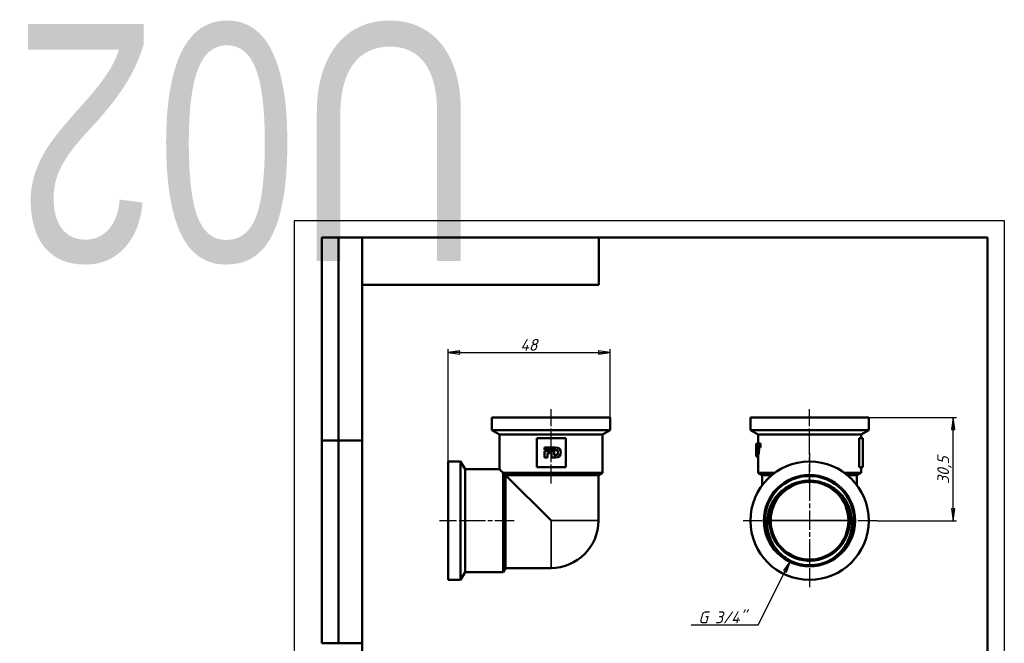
# Model space of a CAD drawing. Header units: millimetres. Extents: x -81 to 437, y -69 to 356.
# Tile 5 of 6: x -81 to 210, y 172 to 356. Entities that reach past the tile are written whole.
import ezdxf
from ezdxf.enums import TextEntityAlignment as Align

# ---------------------------------------------------------------- set-up
doc = ezdxf.new("R2018")
doc.units = ezdxf.units.MM
doc.linetypes.add('CHAIN', pattern=[0.7087, 0.4724, -0.0591, 0.1181, -0.0591])
for name, color, linetype, lineweight in [('Видимые тонкие (ГОСТ)', 7, 'Continuous', 35), ('Видимый контур (ГОСТ)', 7, 'Continuous', 50), ('Кромка (ГОСТ)', 7, 'Continuous', 50), ('Маркер центра (ГОСТ)', 7, 'Continuous', 25), ('Обозначение (ГОСТ)', 7, 'Continuous', 25), ('Осевая линия (ГОСТ)', 7, 'Continuous', 25), ('Размер (ГОСТ)', 7, 'Continuous', 25), ('Эскизная геометрия (ГОСТ)', 7, 'Continuous', 50)]:
    doc.layers.add(name, color=color, linetype=linetype, lineweight=lineweight)
doc.styles.get("Standard").update_dxf_attribs({"font": 'GOST Common Italic.ttf'})
doc.styles.add('Обычный текст (ГОСТ)', font='GOST Common Italic.ttf')
doc.dimstyles.new('Обычный (ГОСТ)', dxfattribs={"dimtxt": 3.5, "dimasz": 3.5, "dimexe": 1, "dimexo": 0, "dimgap": 0.5, "dimtad": 1, "dimrnd": 1e-08, "dimtxsty": 'Обычный текст (ГОСТ)', "dimblk": 'Filled-1', "dimcen": 0.09, "dimdle": 15, "dimclrd": 256, "dimclre": 256, "dimclrt": 256, "dimazin": 2, "dimtfac": 0.714286, "dimtdec": 3, "dimtmove": 0, "dimatfit": 3, "dimfxl": 1, "dimtolj": 1, "dimlwd": 25, "dimlwe": 25, "dimarcsym": 0})

# ---------------------------------------------------------------- blocks, each defined once
blk = doc.blocks.new('ГОСТ - Доп. графы 2')
at = {"layer": 'Эскизная геометрия (ГОСТ)'}
for p, q in [((-12, 0), (-12, 120)), ((-12, 120), (0, 120)), ((-7, 0), (-7, 120)), ((-12, 60), (0, 60)), ((0, 0), (-12, 0))]:
    blk.add_line(p, q, dxfattribs=at)
at = {"layer": 'Обозначение (ГОСТ)', "lineweight": 30, "width": 0.8, "flags": 17}
for tag, p in [('Первичная_применяемость', (-3.65, 90.03)), ('Справочный_номер', (-3.55, 30.02))]:
    blk.add_attdef(tag, text='', height=3.17, rotation=90, dxfattribs=at).set_placement(p, align=Align.MIDDLE_CENTER)
blk = doc.blocks.new('ГОСТ - Доп. графы 3')
at = {"layer": 'Эскизная геометрия (ГОСТ)'}
for p, q in [((0, 0), (70, 0)), ((70, 0), (70, -14)), ((70, -14), (0, -14))]:
    blk.add_line(p, q, dxfattribs=at)
at = {"layer": 'Обозначение (ГОСТ)', "lineweight": 30, "width": 0.8}
blk.add_attdef('ОБОЗНАЧЕНИЕ', text='', height=5, rotation=180, dxfattribs=at).set_placement((34.94, -6.97), align=Align.MIDDLE_CENTER)
blk = doc.blocks.new('Рамки ГОСТ_ граница 297x210')
at = {"layer": 'Кромка (ГОСТ)', "lineweight": 25}
for p, q in [((0, 0), (0, 297)), ((0, 297), (210, 297)), ((210, 297), (210, 0)), ((210, 0), (0, 0))]:
    blk.add_line(p, q, dxfattribs=at)
at = {"layer": 'Кромка (ГОСТ)'}
for p, q in [((205, 292), (20, 292)), ((20, 292), (20, 5)), ((205, 5), (205, 292)), ((20, 5), (205, 5))]:
    blk.add_line(p, q, dxfattribs=at)
blk = doc.blocks.new('Filled-1')
at = {"color": 0}
for p, q in [((0, 0), (-1, 0.143)), ((-1, 0.143), (-1, -0.143)), ((-1, 0), (0, 0)), ((-1, -0.143), (0, 0))]:
    blk.add_line(p, q, dxfattribs=at)
at = {"color": 0, "flags": 128}
blk.add_lwpolyline([(-1, -0.143), (0, 0), (-1, 0.143), (-1, -0.143)], dxfattribs=at)
at = {"color": 0}
blk.add_solid([(-1, -0.143), (0, 0), (-1, 0.143), (-1, -0.143)], dxfattribs=at)
blk = doc.blocks.new('*D8')
at = {"layer": 'Defpoints', "color": 0, "linetype": 'Continuous', "transparency": 16777216}
for p in [(169.86, 238.74), (194.86, 238.74), (172.36, 208.24)]:
    blk.add_point(p, dxfattribs=at)
at = {"layer": 'Размер (ГОСТ)', "linetype": 'Continuous', "lineweight": 25, "transparency": 16777216}
for p, q in [((169.86, 238.74), (195.86, 238.74)), ((194.86, 211.74), (194.86, 235.24)), ((172.36, 208.24), (195.86, 208.24))]:
    blk.add_line(p, q, dxfattribs=at)
at = {"layer": 'Размер (ГОСТ)', "linetype": 'Continuous', "lineweight": 25, "transparency": 16777216, "xscale": 3.5, "yscale": 3.5, "zscale": 3.5}
for p, rotation in [((194.86, 238.74), 90), ((194.86, 208.24), 270)]:
    blk.add_blockref('Filled-1', p, dxfattribs=dict(at, rotation=rotation))
at = {"layer": 'Размер (ГОСТ)', "linetype": 'Continuous', "lineweight": 25, "transparency": 16777216, "insert": (190.16, 219.09), "char_height": 3.5, "attachment_point": 1, "rotation": 90, "style": 'Обычный текст (ГОСТ)'}
blk.add_mtext('\\A1;30,5', dxfattribs=at)
blk = doc.blocks.new('*D9')
at = {"layer": 'Defpoints', "color": 0, "linetype": 'Continuous', "transparency": 16777216}
for p in [(93.39, 257.98), (93.39, 238.74), (45.39, 225.74)]:
    blk.add_point(p, dxfattribs=at)
at = {"layer": 'Размер (ГОСТ)', "linetype": 'Continuous', "lineweight": 25, "transparency": 16777216}
for p, q in [((45.39, 225.74), (45.39, 258.98)), ((48.89, 257.98), (89.89, 257.98)), ((93.39, 238.74), (93.39, 258.98))]:
    blk.add_line(p, q, dxfattribs=at)
at = {"layer": 'Размер (ГОСТ)', "linetype": 'Continuous', "lineweight": 25, "transparency": 16777216, "xscale": 3.5, "yscale": 3.5, "zscale": 3.5, "rotation": 180}
blk.add_blockref('Filled-1', (45.39, 257.98), dxfattribs=at)
at = {"layer": 'Размер (ГОСТ)', "linetype": 'Continuous', "lineweight": 25, "transparency": 16777216, "xscale": 3.5, "yscale": 3.5, "zscale": 3.5}
blk.add_blockref('Filled-1', (93.39, 257.98), dxfattribs=at)
at = {"layer": 'Размер (ГОСТ)', "linetype": 'Continuous', "lineweight": 25, "transparency": 16777216, "insert": (66.79, 261.98), "char_height": 3.5, "attachment_point": 1, "style": 'Обычный текст (ГОСТ)'}
blk.add_mtext('\\A1;48', dxfattribs=at)
blk = doc.blocks.new('*D12')
at = {"layer": 'Defpoints', "color": 0, "linetype": 'Continuous', "transparency": 16777216}
for p in [(152.36, 207.57), (146.72, 196.38)]:
    blk.add_point(p, dxfattribs=at)
at = {"layer": 'Размер (ГОСТ)', "linetype": 'Continuous', "lineweight": 25, "transparency": 16777216}
for p, q in [((137.15, 177.4), (145.14, 193.26)), ((117.33, 177.4), (137.15, 177.4))]:
    blk.add_line(p, q, dxfattribs=at)
blk.add_arc((152.36, 207.57), 12.53, 238.6948, 247.819, dxfattribs=at)
at = {"layer": 'Размер (ГОСТ)', "linetype": 'Continuous', "lineweight": 25, "transparency": 16777216, "xscale": 3.5, "yscale": 3.5, "zscale": 3.5, "rotation": 63.24494725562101}
blk.add_blockref('Filled-1', (146.72, 196.38), dxfattribs=at)
at = {"layer": 'Размер (ГОСТ)', "linetype": 'Continuous', "lineweight": 25, "transparency": 16777216, "insert": (117.33, 181.4), "char_height": 3.5, "attachment_point": 1, "style": 'Обычный текст (ГОСТ)'}
blk.add_mtext('\\A1; \\fGOST Common|b0|i1;\\H3.5000;G 3/4"', dxfattribs=at)

msp = doc.modelspace()

# ---------------------------------------------------------------- linework, layer by layer
at = {"layer": 'Видимые тонкие (ГОСТ)'}
for p, q in [((75.8785, 208.2474), (89.8885, 208.2474)), ((75.8785, 208.2474), (75.8785, 194.2374)), ((140.8633, 208.2474), (163.8633, 208.2474))]:
    msp.add_line(p, q, dxfattribs=at)
for points, knots in [([(158.3348, 218.5842), (160.8127, 217.1541), (162.7452, 214.8037), (163.6693, 212.096), (164.5933, 209.3887), (164.5012, 206.3476), (163.4149, 203.7012), (162.3288, 201.0551), (160.2582, 198.8264), (157.699, 197.5488), (155.1401, 196.2714), (152.1148, 195.956), (149.3474, 196.678), (146.5803, 197.4), (144.095, 199.1529), (142.4863, 201.5172), (140.8778, 203.8813), (140.1597, 206.8362), (140.5038, 209.6748), (140.8478, 212.5132), (142.2508, 215.2107), (144.3771, 217.122), (144.9789, 217.6629), (145.6371, 218.1395), (146.3364, 218.5459)], [0.52343247, 0.52343247, 0.52343247, 0.52343247, 1.24190149, 1.24190149, 1.24190149, 1.96028619, 1.96028619, 1.96028619, 2.67858773, 2.67858773, 2.67858773, 3.39680728, 3.39680728, 3.39680728, 4.114946, 4.114946, 4.114946, 4.83300507, 4.83300507, 4.83300507, 5.55098563, 5.55098563, 5.55098563, 5.75418181, 5.75418181, 5.75418181, 5.75418181]), ([(158.9431, 196.9004), (156.2902, 195.3607), (153.0863, 194.7947), (150.0665, 195.3321), (148.586, 195.5956), (147.1555, 196.1233), (145.8509, 196.871)], [2.61572767, 2.61572767, 2.61572767, 2.61572767, 3.31771952, 3.31771952, 3.31771952, 3.66188661, 3.66188661, 3.66188661, 3.66188661])]:
    msp.add_open_spline(points, degree=3, knots=knots, dxfattribs=at)
at = {"layer": 'Видимый контур (ГОСТ)'}
for p, q in [((93.3885, 238.7374), (58.3885, 238.7374)), ((58.3885, 235.0364), (58.3885, 238.7374)), ((93.3885, 235.0364), (93.3885, 238.7374)), ((169.8633, 238.7374), (134.8633, 238.7374)), ((134.8633, 235.0364), (134.8633, 238.7374)), ((169.8633, 235.0364), (169.8633, 238.7374)), ((93.3885, 235.0364), (58.3885, 235.0364)), ((60.6385, 233.7374), (58.3885, 235.0364)), ((91.1385, 233.7374), (60.6385, 233.7374)), ((60.6385, 223.4374), (60.6385, 233.7374)), ((91.1385, 233.7374), (93.3885, 235.0364)), ((91.1385, 222.421), (91.1385, 233.7374)), ((169.8633, 235.0364), (134.8633, 235.0364)), ((137.1133, 233.7374), (134.8633, 235.0364)), ((167.6133, 233.7374), (137.1133, 233.7374)), ((137.1133, 231.0588), (137.1133, 233.7374)), ((167.6133, 233.7374), (169.8633, 235.0364)), ((167.6133, 232.5957), (167.6133, 233.7374)), ((80.2524, 232.5957), (71.7035, 232.5957)), ((71.7035, 232.5957), (71.7035, 224.0957)), ((80.2524, 224.0957), (80.2524, 232.5957)), ((136.6199, 231.0588), (136.6339, 231.0588)), ((136.6339, 231.0588), (136.9932, 231.0588)), ((136.7891, 230.4413), (136.7891, 229.2508)), ((136.7917, 230.923), (136.8533, 230.923)), ((136.8533, 229.2508), (136.8533, 230.923)), ((136.8533, 230.923), (136.9955, 230.923)), ((136.9932, 231.0588), (137.1001, 231.0588)), ((137.1001, 231.0588), (137.1861, 231.0588)), ((137.1861, 231.0588), (137.3172, 231.0588)), ((137.3172, 231.0588), (137.8414, 231.0588)), ((167.0278, 232.5957), (167.0278, 224.0957)), ((167.0278, 232.5957), (168.1633, 232.5957)), ((168.1633, 232.5957), (168.1633, 224.0957)), ((73.9701, 229.8828), (77.1605, 229.8828)), ((73.9701, 229.1678), (73.9701, 229.8828)), ((77.1727, 229.1678), (73.9701, 229.1678)), ((73.9701, 228.8334), (75.7828, 228.8334)), ((73.9701, 226.9392), (73.9701, 228.8334)), ((74.7788, 228.1937), (74.7788, 226.9392)), ((75.5114, 228.1937), (74.7788, 228.1937)), ((75.7828, 228.8334), (75.5114, 228.1937)), ((76.0344, 228.8334), (76.8433, 228.8334)), ((76.0344, 226.9392), (76.0344, 228.8334)), ((76.8433, 228.8334), (76.8433, 227.6624)), ((76.8433, 227.6624), (77.1727, 227.6624)), ((136.6133, 228.4633), (136.6133, 229.5878)), ((136.6451, 229.3521), (136.6451, 228.9223)), ((136.7891, 228.9223), (136.6451, 228.9223)), ((136.6688, 229.2508), (136.7891, 229.2508)), ((136.7891, 228.9223), (136.7891, 227.875)), ((136.8533, 227.875), (136.7891, 227.875)), ((136.8533, 229.2508), (136.9219, 229.2508)), ((136.9219, 228.9223), (136.8533, 228.9223)), ((136.8533, 227.875), (136.8533, 228.9223)), ((136.8533, 227.875), (137.3613, 227.875)), ((136.9219, 228.9223), (136.9219, 229.2508)), ((136.9219, 229.2508), (137.4322, 229.2508)), ((136.9219, 228.9223), (137.4322, 228.9223)), ((137.0777, 229.8732), (137.0133, 229.8732)), ((137.0777, 229.8732), (137.211, 229.8732)), ((137.1133, 222.421), (137.1133, 227.875)), ((137.29, 229.8732), (137.211, 229.8732)), ((137.29, 229.8732), (137.8132, 229.8732)), ((137.3613, 229.8732), (137.3613, 229.2508)), ((137.3613, 228.9223), (137.3613, 227.875)), ((137.4322, 229.2508), (137.4322, 228.9223)), ((45.3885, 225.7374), (45.3885, 190.7374)), ((49.0895, 225.7374), (45.3885, 225.7374)), ((49.0895, 225.7374), (49.0895, 190.7374)), ((50.4174, 223.4374), (49.0895, 225.7374)), ((74.7788, 226.9392), (73.9701, 226.9392)), ((77.1435, 226.9392), (76.0344, 226.9392)), ((136.6181, 227.213), (137.1133, 227.213)), ((50.4174, 223.4374), (50.4174, 193.0374)), ((60.6385, 223.4374), (50.4174, 223.4374)), ((91.1385, 222.421), (61.6514, 222.421)), ((61.7338, 222.3921), (62.4266, 221.6993)), ((61.7338, 222.3921), (61.7338, 193.0374)), ((62.4266, 194.2374), (62.4266, 221.6993)), ((62.4266, 221.6993), (89.8885, 221.6993)), ((75.8785, 208.2474), (62.4266, 221.6993)), ((71.7035, 224.0957), (80.2524, 224.0957)), ((89.8885, 221.6993), (91.1385, 222.421)), ((89.8885, 221.6993), (89.8885, 208.2474)), ((142.1126, 222.421), (137.1133, 222.421)), ((138.3633, 221.6993), (137.1133, 222.421)), ((138.3633, 221.6993), (141.1817, 221.6993)), ((138.3633, 221.6993), (138.3633, 218.7374)), ((167.6133, 222.421), (162.614, 222.421)), ((163.5449, 221.6993), (166.3633, 221.6993)), ((166.3633, 221.6993), (167.6133, 222.421)), ((166.3633, 221.6993), (166.3633, 218.7374)), ((167.0278, 224.0957), (168.1633, 224.0957)), ((167.6133, 222.421), (167.6133, 224.0957)), ((50.4174, 193.0374), (49.0895, 190.7374)), ((61.7338, 193.0374), (50.4174, 193.0374)), ((62.4266, 194.2374), (61.7338, 193.0374)), ((75.8785, 194.2374), (62.4266, 194.2374)), ((49.0895, 190.7374), (45.3885, 190.7374))]:
    msp.add_line(p, q, dxfattribs=at)
for radius in [17.5, 13.5, 13.2, 13.2, 11.5]:
    msp.add_circle((152.3633, 208.2374), radius, dxfattribs=at)
for centre, radius, start, end in [((152.3633, 208.2374), 11.8548, 88.476614, 91.842582), ((75.8785, 208.2474), 14.01, 270, 0)]:
    msp.add_arc(centre, radius, start, end, dxfattribs=at)
for centre, major_axis, ratio, start_param, end_param in [((152.3633, 228.4633), (0, 50.7717), 0.31021195, 1.51965204, 1.59542399), ((152.3633, 229.5878), (0, 50.9828), 0.30892742, 1.54193968, 1.57079633), ((152.3633, 228.1995), (0, 18.1467), 0.86792453, 1.42014767, 1.50724227), ((152.3633, 227.716), (0, 18.2928), 0.86099585, 1.42125794, 1.48679887), ((152.3633, 276.9016), (0, -210), 0.075, 4.93246004, 4.9382491), ((152.3633, 179.2551), (0, 210), 0.075, 1.32153875, 1.32736026), ((152.3633, 287.1769), (0, -210), 0.075, 4.98290509, 4.98876871), ((152.3633, 168.9798), (0, 210), 0.075, 1.27069773, 1.27660225), ((152.3633, 168.9798), (0, 203.3333), 0.075, 1.26053587, 1.26665312)]:
    msp.add_ellipse(centre, major_axis=major_axis, ratio=ratio, start_param=start_param, end_param=end_param, dxfattribs=at)
for points in [[(78.8069, 228.4197), (78.8069, 227.5703), (78.1939, 226.9392), (77.1435, 226.9392)], [(77.1605, 229.8828), (78.2026, 229.8828), (78.8069, 229.2773), (78.8069, 228.4197)], [(77.9775, 228.415), (77.9775, 228.8864), (77.6563, 229.1678), (77.1727, 229.1678)], [(77.1727, 227.6624), (77.6563, 227.6624), (77.9775, 227.9325), (77.9775, 228.415)], [(61.7338, 222.3921), (61.7061, 222.4018), (61.6787, 222.4114), (61.6514, 222.421)]]:
    msp.add_open_spline(points, degree=3, dxfattribs=at)
for points, knots in [([(60.6385, 223.4374), (60.6385, 223.4374), (60.6975, 223.3782), (60.9403, 223.1346), (61.124, 222.9503), (61.4507, 222.6224), (61.5476, 222.5251), (61.6514, 222.421)], [2.223994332, 2.223994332, 2.223994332, 2.223994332, 2.454191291, 2.454191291, 2.684388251, 2.684388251, 2.771112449, 2.771112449, 2.771112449, 2.771112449]), ([(145.8468, 196.8639), (144.4159, 197.7662), (143.1735, 198.9372), (141.2277, 201.67), (140.5346, 203.1991), (139.7849, 206.4112), (139.7252, 208.0606), (140.2421, 211.2613), (140.8033, 212.7833), (142.2135, 215.0857), (142.9068, 215.9371), (144.4939, 217.4213), (145.3779, 218.0498), (146.3343, 218.5508)], [0, 0, 0, 0, 0.50750976, 0.50750976, 1.00675794, 1.00675794, 1.49774183, 1.49774183, 1.98045869, 1.98045869, 2.30890122, 2.30890122, 2.63336612, 2.63336612, 2.63336612, 2.63336612]), ([(151.9822, 220.0779), (150.6745, 220.0367), (149.3736, 219.7834), (148.1504, 219.3183), (145.4295, 218.2839), (143.1188, 216.2092), (141.7984, 213.6149), (140.5002, 211.0645), (140.1697, 208.0359), (140.8871, 205.2654), (141.6026, 202.5026), (143.3538, 200.021), (145.7171, 198.4209), (148.0749, 196.8246), (151.0211, 196.1196), (153.8461, 196.4757), (156.7764, 196.8452), (159.5476, 198.3559), (161.4457, 200.6186), (163.2802, 202.8056), (164.2842, 205.6728), (164.2146, 208.5265), (164.1453, 211.3679), (163.0125, 214.1711), (161.0883, 216.2631), (159.1632, 218.3558), (156.4628, 219.7185), (153.6358, 220.0237), (153.3177, 220.058), (152.9983, 220.0795), (152.6785, 220.088)], [-6.25102619, -6.25102619, -6.25102619, -6.25102619, -5.91986968, -5.91986968, -5.91986968, -5.18320948, -5.18320948, -5.18320948, -4.45898834, -4.45898834, -4.45898834, -3.73674971, -3.73674971, -3.73674971, -3.0161808, -3.0161808, -3.0161808, -2.26878262, -2.26878262, -2.26878262, -1.54641201, -1.54641201, -1.54641201, -0.82712246, -0.82712246, -0.82712246, -0.10754664, -0.10754664, -0.10754664, -0.02658809, -0.02658809, -0.02658809, -0.02658809]), ([(146.3343, 218.5508), (146.8876, 218.8407), (147.6904, 219.229), (149.7811, 219.8691), (150.8752, 220.0516), (151.9821, 220.0861)], [0, 0, 0, 0, 0.187399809, 0.187399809, 0.38112248, 0.38112248, 0.38112248, 0.38112248]), ([(152.6785, 220.088), (153.7854, 220.0598), (154.8804, 219.8834), (156.9748, 219.255), (157.7798, 218.8711), (158.3348, 218.5842)], [0.031125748, 0.031125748, 0.031125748, 0.031125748, 0.363831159, 0.363831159, 0.685771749, 0.685771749, 0.685771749, 0.685771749]), ([(158.3348, 218.5842), (159.7275, 217.8645), (160.9648, 216.8775), (163.0138, 214.4665), (163.7976, 213.0589), (164.7953, 209.997), (164.9895, 208.369), (164.7459, 205.1015), (164.3, 203.4943), (163.0427, 200.9809), (162.3868, 200.0207), (160.8283, 198.2903), (159.9302, 197.5306), (158.9431, 196.9004)], [0, 0, 0, 0, 0.47030769, 0.47030769, 0.94887056, 0.94887056, 1.43568577, 1.43568577, 1.93075055, 1.93075055, 2.27751745, 2.27751745, 2.62825354, 2.62825354, 2.62825354, 2.62825354]), ([(152.4001, 195.0376), (151.0523, 195.0339), (149.7094, 195.2442), (147.2543, 196.0481), (146.3796, 196.5279), (145.8468, 196.8639)], [0, 0, 0, 0, 0.404345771, 0.404345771, 0.776285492, 0.776285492, 0.776285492, 0.776285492]), ([(158.9431, 196.9004), (158.4122, 196.5614), (157.5403, 196.0769), (155.0899, 195.2593), (153.748, 195.0414), (152.4001, 195.0376)], [0, 0, 0, 0, 0.188956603, 0.188956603, 0.394433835, 0.394433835, 0.394433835, 0.394433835])]:
    msp.add_open_spline(points, degree=3, knots=knots, dxfattribs=at)
at = {"layer": 'Маркер центра (ГОСТ)', "linetype": 'CHAIN', "ltscale": 11.993792}
for p, q in [((152.3633, 228.2374), (152.3633, 188.2374)), ((172.3633, 208.2374), (132.3633, 208.2374))]:
    msp.add_line(p, q, dxfattribs=at)
at = {"layer": 'Осевая линия (ГОСТ)', "linetype": 'CHAIN', "ltscale": 11.993792}
for p, q in [((75.8885, 219.1993), (75.8885, 241.2374)), ((152.3633, 219.1993), (152.3633, 241.2374)), ((64.9266, 208.2374), (42.8885, 208.2374))]:
    msp.add_line(p, q, dxfattribs=at)

# ---------------------------------------------------------------- block references
ref = msp.add_blockref('ГОСТ - Доп. графы 3', (20, 292))
lines = msp.add_mtext('\\W0.8000;U02 ', dxfattribs={"layer": 'Обозначение (ГОСТ)', "insert": (54.9421, 285.0324), "char_height": 70.124838, "attachment_point": 1, "rotation": 180})
ref.add_attrib('ОБОЗНАЧЕНИЕ', '', (54.9421, 285.0324)).embed_mtext(lines)
for name, p in [('Рамки ГОСТ_ граница 297x210', (0, 0)), ('ГОСТ - Доп. графы 2', (20, 172))]:
    msp.add_blockref(name, p)

# ---------------------------------------------------------------- dimensions: what is measured, and where the dimension line sits
at = {"layer": 'Размер (ГОСТ)', "linetype": 'Continuous', "lineweight": 25}
dim = msp.add_linear_dim(base=(93.3885, 257.9821), p1=(45.3885, 225.7374), p2=(93.3885, 238.7374), dimstyle='Обычный (ГОСТ)', override={"dimgap": 0.5, "dimdec": 2, "dimtol": 0, "dimlim": 0, "dimtp": 0, "dimtm": 0, "dimtdec": 3, "dimtofl": 0, "dimatfit": 1}, dxfattribs=at)
dim.commit()
dim.dimension.update_dxf_attribs({"geometry": '*D9', "text_midpoint": (69.3885, 257.9821), "dimtype": 160})
dim = msp.add_linear_dim(base=(194.8633, 238.7374), p1=(172.3633, 208.2374), p2=(169.8633, 238.7374), angle=90, dimstyle='Обычный (ГОСТ)', override={"dimgap": 0.5, "dimdec": 2, "dimtol": 0, "dimlim": 0, "dimtp": 0, "dimtm": 0, "dimtdec": 3, "dimtofl": 0, "dimatfit": 1}, dxfattribs=at)
dim.commit()
dim.dimension.update_dxf_attribs({"geometry": '*D8', "text_midpoint": (194.8633, 223.4874), "dimtype": 160})
dim = msp.add_radius_dim(center=(152.3555, 207.5665), mpoint=(146.7164, 196.3813), text=' \\fGOST Common|b0|i1;\\H3.5000;G 3/4"', dimstyle='Обычный (ГОСТ)', override={"dimgap": 0.5, "dimtih": 1, "dimtoh": 1, "dimdec": 2, "dimlfac": 1, "dimcen": 0, "dimtol": 0, "dimlim": 0, "dimtp": 0, "dimtm": 0, "dimtdec": 3, "dimtofl": 0}, dxfattribs=at)
dim.commit()
dim.dimension.update_dxf_attribs({"geometry": '*D12', "text_midpoint": (125.3198, 177.3963), "dimtype": 164})

doc.saveas('drawing.dxf')
